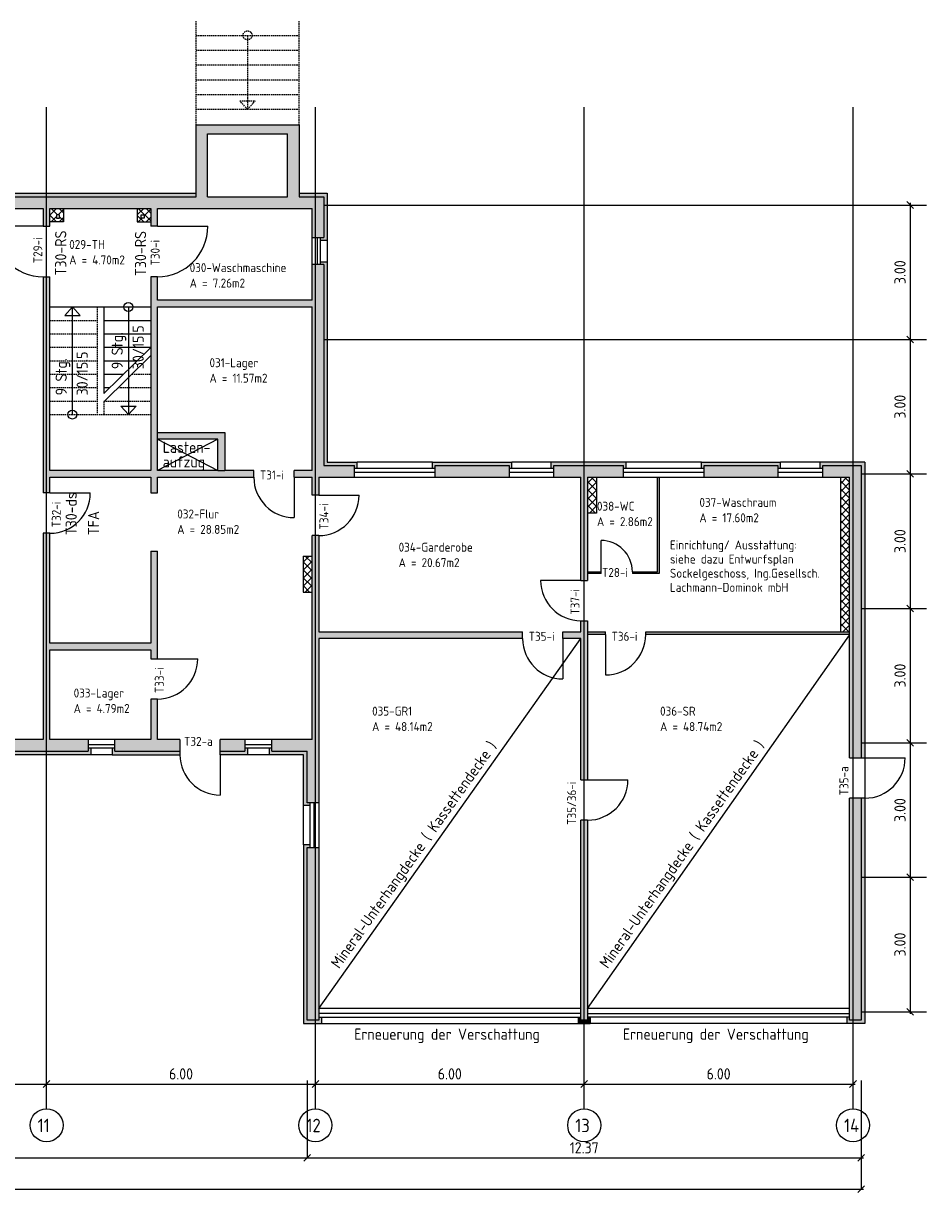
# Model space of a CAD drawing. Extents: x -112620 to -90450, y -13144 to 9644.
# Tile 7 of 34: x -102386 to -100370, y -8152 to -5543. Entities that reach past the tile are written whole.
import ezdxf

# ---------------------------------------------------------------- set-up
doc = ezdxf.new("R2010")
doc.units = 0
doc.header["$LTSCALE"] = 0.5
doc.header["$MEASUREMENT"] = 0
doc.linetypes.add('STRICHLINIE', pattern=[19.05, 12.7, -6.35])
doc.layers.get('0').update_dxf_attribs({"linetype": 'CONTINUOUS'})
doc.layers.get('DEFPOINTS').update_dxf_attribs({"linetype": 'CONTINUOUS'})
for name, color, linetype in [('BEMAS', 30, 'CONTINUOUS'), ('BRAND', 12, 'CONTINUOUS'), ('DÄMM', 41, 'CONTINUOUS'), ('HILFSLINIE', 231, 'CONTINUOUS'), ('LAYER1NEUB', 10, 'CONTINUOUS'), ('PROFIL', 200, 'CONTINUOUS'), ('RINGB', 104, 'CONTINUOUS'), ('SCHRAFF', 140, 'CONTINUOUS'), ('SCHRAFFB', 254, 'CONTINUOUS'), ('TREPPE', 3, 'CONTINUOUS'), ('WÄRMEÜBER', 240, 'CONTINUOUS')]:
    doc.layers.add(name, color=color, linetype=linetype)
doc.styles.get("Standard").update_dxf_attribs({"font": 'isocp3.shx', "height": 25})
doc.dimstyles.new('M100', dxfattribs={"dimtxt": 35, "dimasz": 15, "dimexe": 5, "dimexo": 5, "dimgap": 10, "dimtad": 1, "dimlfac": 0.01, "dimzin": 0, "dimtxsty": 'STANDARD', "dimblk1": 'OBLIQUE', "dimblk2": 'OBLIQUE', "dimsah": 1, "dimcen": 2.5, "dimdle": 5, "dimazin": 3, "dimtfac": 1, "dimtmove": 0, "dimatfit": 3, "dimtolj": 1, "dimtzin": 0})
pattern_1 = [(45, (0, -3610.851), (-8.8388348, 8.8388348), []), (135, (0, -3610.851), (-8.8388348, -8.8388348), [])]

# ---------------------------------------------------------------- blocks, each defined once
blk = doc.blocks.new('_OBLIQUE')
at = {"color": 0, "linetype": 'BYBLOCK'}
blk.add_line((-0.5, -0.5), (0.5, 0.5), dxfattribs=at)
blk = doc.blocks.new('*D692')
at = {"color": 0, "linetype": 'BYBLOCK'}
blk.add_line((-112332.6, -7909.5), (-111722.6, -7909.5), dxfattribs=at)
at = {"layer": 'DEFPOINTS', "color": 0, "linetype": 'BYBLOCK'}
for p in [(-112327.6, -7909.5), (-111727.6, -7909.5), (-111727.6, -7909.5)]:
    blk.add_point(p, dxfattribs=at)
at = {"color": 0, "linetype": 'BYBLOCK', "xscale": 15, "yscale": 15, "zscale": 15, "rotation": 180}
blk.add_blockref('_OBLIQUE', (-112327.6, -7909.5), dxfattribs=at)
at = {"color": 0, "linetype": 'BYBLOCK', "xscale": 15, "yscale": 15, "zscale": 15}
blk.add_blockref('_OBLIQUE', (-111727.6, -7909.5), dxfattribs=at)
at = {"color": 0, "linetype": 'BYBLOCK', "insert": (-112027.6, -7887), "char_height": 25, "attachment_point": 5}
blk.add_mtext('\\A1;6.00', dxfattribs=at)
blk = doc.blocks.new('*D693')
at = {"color": 0, "linetype": 'BYBLOCK'}
blk.add_line((-111732.6, -7909.5), (-111122.6, -7909.5), dxfattribs=at)
at = {"layer": 'DEFPOINTS', "color": 0, "linetype": 'BYBLOCK'}
for p in [(-111727.6, -7909.5), (-111127.6, -7909.5), (-111127.6, -7909.5)]:
    blk.add_point(p, dxfattribs=at)
at = {"color": 0, "linetype": 'BYBLOCK', "xscale": 15, "yscale": 15, "zscale": 15, "rotation": 180}
blk.add_blockref('_OBLIQUE', (-111727.6, -7909.5), dxfattribs=at)
at = {"color": 0, "linetype": 'BYBLOCK', "xscale": 15, "yscale": 15, "zscale": 15}
blk.add_blockref('_OBLIQUE', (-111127.6, -7909.5), dxfattribs=at)
at = {"color": 0, "linetype": 'BYBLOCK', "insert": (-111427.6, -7887), "char_height": 25, "attachment_point": 5}
blk.add_mtext('\\A1;6.00', dxfattribs=at)
blk = doc.blocks.new('*D694')
at = {"color": 0, "linetype": 'BYBLOCK'}
blk.add_line((-111132.6, -7909.5), (-110522.6, -7909.5), dxfattribs=at)
at = {"layer": 'DEFPOINTS', "color": 0, "linetype": 'BYBLOCK'}
for p in [(-111127.6, -7909.5), (-110527.6, -7909.5), (-110527.6, -7909.5)]:
    blk.add_point(p, dxfattribs=at)
at = {"color": 0, "linetype": 'BYBLOCK', "xscale": 15, "yscale": 15, "zscale": 15, "rotation": 180}
blk.add_blockref('_OBLIQUE', (-111127.6, -7909.5), dxfattribs=at)
at = {"color": 0, "linetype": 'BYBLOCK', "xscale": 15, "yscale": 15, "zscale": 15}
blk.add_blockref('_OBLIQUE', (-110527.6, -7909.5), dxfattribs=at)
at = {"color": 0, "linetype": 'BYBLOCK', "insert": (-110827.6, -7887), "char_height": 25, "attachment_point": 5}
blk.add_mtext('\\A1;6.00', dxfattribs=at)
blk = doc.blocks.new('*D695')
at = {"color": 0, "linetype": 'BYBLOCK'}
blk.add_line((-110532.6, -7909.5), (-109922.6, -7909.5), dxfattribs=at)
at = {"layer": 'DEFPOINTS', "color": 0, "linetype": 'BYBLOCK'}
for p in [(-110527.6, -7909.5), (-109927.6, -7909.5), (-109927.6, -7909.5)]:
    blk.add_point(p, dxfattribs=at)
at = {"color": 0, "linetype": 'BYBLOCK', "xscale": 15, "yscale": 15, "zscale": 15, "rotation": 180}
blk.add_blockref('_OBLIQUE', (-110527.6, -7909.5), dxfattribs=at)
at = {"color": 0, "linetype": 'BYBLOCK', "xscale": 15, "yscale": 15, "zscale": 15}
blk.add_blockref('_OBLIQUE', (-109927.6, -7909.5), dxfattribs=at)
at = {"color": 0, "linetype": 'BYBLOCK', "insert": (-110227.6, -7887), "char_height": 25, "attachment_point": 5}
blk.add_mtext('\\A1;6.00', dxfattribs=at)
blk = doc.blocks.new('*D713')
at = {"color": 0, "linetype": 'BYBLOCK'}
blk.add_line((-109800.2, -7443.3), (-109800.2, -7753.3), dxfattribs=at)
at = {"layer": 'DEFPOINTS', "color": 0, "linetype": 'BYBLOCK'}
for p in [(-109800.2, -7448.3), (-109800.2, -7748.3), (-109800.2, -7748.3)]:
    blk.add_point(p, dxfattribs=at)
at = {"color": 0, "linetype": 'BYBLOCK', "xscale": 15, "yscale": 15, "zscale": 15}
for p, rotation in [((-109800.2, -7448.3), 90), ((-109800.2, -7748.3), 270)]:
    blk.add_blockref('_OBLIQUE', p, dxfattribs=dict(at, rotation=rotation))
at = {"color": 0, "linetype": 'BYBLOCK', "insert": (-109822.7, -7598.3), "char_height": 25, "attachment_point": 5, "rotation": 90}
blk.add_mtext('\\A1;3.00', dxfattribs=at)
blk = doc.blocks.new('*D714')
at = {"color": 0, "linetype": 'BYBLOCK'}
blk.add_line((-109800.2, -7143.3), (-109800.2, -7453.3), dxfattribs=at)
at = {"layer": 'DEFPOINTS', "color": 0, "linetype": 'BYBLOCK'}
for p in [(-109800.2, -7148.3), (-109800.2, -7448.3), (-109800.2, -7448.3)]:
    blk.add_point(p, dxfattribs=at)
at = {"color": 0, "linetype": 'BYBLOCK', "xscale": 15, "yscale": 15, "zscale": 15}
for p, rotation in [((-109800.2, -7148.3), 90), ((-109800.2, -7448.3), 270)]:
    blk.add_blockref('_OBLIQUE', p, dxfattribs=dict(at, rotation=rotation))
at = {"color": 0, "linetype": 'BYBLOCK', "insert": (-109822.7, -7298.3), "char_height": 25, "attachment_point": 5, "rotation": 90}
blk.add_mtext('\\A1;3.00', dxfattribs=at)
blk = doc.blocks.new('*D715')
at = {"color": 0, "linetype": 'BYBLOCK'}
blk.add_line((-109800.2, -6843.3), (-109800.2, -7153.3), dxfattribs=at)
at = {"layer": 'DEFPOINTS', "color": 0, "linetype": 'BYBLOCK'}
for p in [(-109800.2, -6848.3), (-109800.2, -7148.3), (-109800.2, -7148.3)]:
    blk.add_point(p, dxfattribs=at)
at = {"color": 0, "linetype": 'BYBLOCK', "xscale": 15, "yscale": 15, "zscale": 15}
for p, rotation in [((-109800.2, -6848.3), 90), ((-109800.2, -7148.3), 270)]:
    blk.add_blockref('_OBLIQUE', p, dxfattribs=dict(at, rotation=rotation))
at = {"color": 0, "linetype": 'BYBLOCK', "insert": (-109822.7, -6998.3), "char_height": 25, "attachment_point": 5, "rotation": 90}
blk.add_mtext('\\A1;3.00', dxfattribs=at)
blk = doc.blocks.new('*D716')
at = {"color": 0, "linetype": 'BYBLOCK'}
blk.add_line((-109800.2, -6243.3), (-109800.2, -6553.3), dxfattribs=at)
at = {"layer": 'DEFPOINTS', "color": 0, "linetype": 'BYBLOCK'}
for p in [(-109800.2, -6248.3), (-109800.2, -6548.3), (-109800.2, -6548.3)]:
    blk.add_point(p, dxfattribs=at)
at = {"color": 0, "linetype": 'BYBLOCK', "xscale": 15, "yscale": 15, "zscale": 15}
for p, rotation in [((-109800.2, -6248.3), 90), ((-109800.2, -6548.3), 270)]:
    blk.add_blockref('_OBLIQUE', p, dxfattribs=dict(at, rotation=rotation))
at = {"color": 0, "linetype": 'BYBLOCK', "insert": (-109822.7, -6398.3), "char_height": 25, "attachment_point": 5, "rotation": 90}
blk.add_mtext('\\A1;3.00', dxfattribs=at)
blk = doc.blocks.new('*D717')
at = {"color": 0, "linetype": 'BYBLOCK'}
blk.add_line((-109800.2, -5943.3), (-109800.2, -6253.3), dxfattribs=at)
at = {"layer": 'DEFPOINTS', "color": 0, "linetype": 'BYBLOCK'}
for p in [(-109800.2, -5948.3), (-109800.2, -6248.3), (-109800.2, -6248.3)]:
    blk.add_point(p, dxfattribs=at)
at = {"color": 0, "linetype": 'BYBLOCK', "xscale": 15, "yscale": 15, "zscale": 15}
for p, rotation in [((-109800.2, -5948.3), 90), ((-109800.2, -6248.3), 270)]:
    blk.add_blockref('_OBLIQUE', p, dxfattribs=dict(at, rotation=rotation))
at = {"color": 0, "linetype": 'BYBLOCK', "insert": (-109822.7, -6098.3), "char_height": 25, "attachment_point": 5, "rotation": 90}
blk.add_mtext('\\A1;3.00', dxfattribs=at)
blk = doc.blocks.new('*D718')
at = {"color": 0, "linetype": 'BYBLOCK'}
blk.add_line((-109800.2, -6543.3), (-109800.2, -6853.3), dxfattribs=at)
at = {"layer": 'DEFPOINTS', "color": 0, "linetype": 'BYBLOCK'}
for p in [(-109800.2, -6548.3), (-109800.2, -6848.3), (-109800.2, -6848.3)]:
    blk.add_point(p, dxfattribs=at)
at = {"color": 0, "linetype": 'BYBLOCK', "xscale": 15, "yscale": 15, "zscale": 15}
for p, rotation in [((-109800.2, -6548.3), 90), ((-109800.2, -6848.3), 270)]:
    blk.add_blockref('_OBLIQUE', p, dxfattribs=dict(at, rotation=rotation))
at = {"color": 0, "linetype": 'BYBLOCK', "insert": (-109822.7, -6698.3), "char_height": 25, "attachment_point": 5, "rotation": 90}
blk.add_mtext('\\A1;3.00', dxfattribs=at)
blk = doc.blocks.new('*D762')
at = {"color": 0, "linetype": 'BYBLOCK'}
blk.add_line((-107238, -4734), (-100511, -4734), dxfattribs=at)
at = {"layer": 'DEFPOINTS', "color": 0, "linetype": 'BYBLOCK'}
for p in [(-107233, -4734), (-100516, -4734), (-100516, -4734)]:
    blk.add_point(p, dxfattribs=at)
at = {"color": 0, "linetype": 'BYBLOCK', "xscale": 15, "yscale": 15, "zscale": 15, "rotation": 180}
blk.add_blockref('_OBLIQUE', (-107233, -4734), dxfattribs=at)
at = {"color": 0, "linetype": 'BYBLOCK', "xscale": 15, "yscale": 15, "zscale": 15}
blk.add_blockref('_OBLIQUE', (-100516, -4734), dxfattribs=at)
at = {"color": 0, "linetype": 'BYBLOCK', "insert": (-103874.5, -4711.5), "char_height": 25, "attachment_point": 5}
blk.add_mtext('\\A1;67.17', dxfattribs=at)
blk = doc.blocks.new('*D760')
at = {"color": 0, "linetype": 'BYBLOCK'}
blk.add_line((-103558, -4664), (-101748, -4664), dxfattribs=at)
at = {"layer": 'DEFPOINTS', "color": 0, "linetype": 'BYBLOCK'}
for p in [(-103553, -4664), (-101753, -4664), (-101753, -4664)]:
    blk.add_point(p, dxfattribs=at)
at = {"color": 0, "linetype": 'BYBLOCK', "xscale": 15, "yscale": 15, "zscale": 15, "rotation": 180}
blk.add_blockref('_OBLIQUE', (-103553, -4664), dxfattribs=at)
at = {"color": 0, "linetype": 'BYBLOCK', "xscale": 15, "yscale": 15, "zscale": 15}
blk.add_blockref('_OBLIQUE', (-101753, -4664), dxfattribs=at)
at = {"color": 0, "linetype": 'BYBLOCK', "insert": (-102653, -4641.5), "char_height": 25, "attachment_point": 5}
blk.add_mtext('\\A1;18.00', dxfattribs=at)
blk = doc.blocks.new('*D761')
at = {"color": 0, "linetype": 'BYBLOCK'}
blk.add_line((-101758, -4664), (-100511, -4664), dxfattribs=at)
at = {"layer": 'DEFPOINTS', "color": 0, "linetype": 'BYBLOCK'}
for p in [(-101753, -4664), (-100516, -4664), (-100516, -4664)]:
    blk.add_point(p, dxfattribs=at)
at = {"color": 0, "linetype": 'BYBLOCK', "xscale": 15, "yscale": 15, "zscale": 15, "rotation": 180}
blk.add_blockref('_OBLIQUE', (-101753, -4664), dxfattribs=at)
at = {"color": 0, "linetype": 'BYBLOCK', "xscale": 15, "yscale": 15, "zscale": 15}
blk.add_blockref('_OBLIQUE', (-100516, -4664), dxfattribs=at)
at = {"color": 0, "linetype": 'BYBLOCK', "insert": (-101134.5, -4641.5), "char_height": 25, "attachment_point": 5}
blk.add_mtext('\\A1;12.37', dxfattribs=at)

msp = doc.modelspace()

# ---------------------------------------------------------------- hatches: boundary and pattern name
at = {"layer": 'DÄMM'}
for points in [[(-102001.01, -5929.823), (-102001.01, -5921.823), (-102428.01, -5921.823), (-102428.01, -5936.591), (-102422.01, -5936.591), (-102422.01, -5929.823)], [(-101708.01, -5921.823), (-101771.01, -5921.823), (-101771.01, -5929.823), (-101716.01, -5929.823), (-101716.01, -6020.823), (-101722.778, -6020.823), (-101722.778, -6026.823), (-101708.01, -6026.823)], [(-101708.01, -6074.823), (-101722.778, -6074.823), (-101722.778, -6080.823), (-101716.01, -6080.823), (-101716.01, -6529.823), (-101647.01, -6529.823), (-101647.01, -6536.591), (-101641.01, -6536.591), (-101641.01, -6521.823), (-101708.01, -6521.823)], [(-101473.01, -6521.823), (-101473.01, -6536.591), (-101467.01, -6536.591), (-101467.01, -6529.823), (-101302.01, -6529.823), (-101302.01, -6536.591), (-101296.01, -6536.591), (-101296.01, -6521.823)], [(-101047.01, -6529.823), (-101047.01, -6536.591), (-101041.01, -6536.591), (-101041.01, -6521.823), (-101208.01, -6521.823), (-101208.01, -6536.591), (-101202.01, -6536.591), (-101202.01, -6529.823)], [(-100873.01, -6521.823), (-100873.01, -6536.591), (-100867.01, -6536.591), (-100867.01, -6529.823), (-100702.01, -6529.823), (-100702.01, -6536.591), (-100696.01, -6536.591), (-100696.01, -6521.823)], [(-100508.01, -6521.823), (-100608.01, -6521.823), (-100608.01, -6536.591), (-100602.01, -6536.591), (-100602.01, -6529.823), (-100516.01, -6529.823), (-100516.01, -7181.823), (-100508.01, -7181.823)], [(-102236.01, -7160.056), (-102242.01, -7160.056), (-102242.01, -7166.823), (-102422.01, -7166.823), (-102422.01, -7160.056), (-102428.01, -7160.056), (-102428.01, -7174.823), (-102236.01, -7174.823)], [(-102037.01, -7166.823), (-102182.01, -7166.823), (-102182.01, -7160.056), (-102188.01, -7160.056), (-102188.01, -7174.823), (-102037.01, -7174.823)], [(-101886.01, -7160.056), (-101892.01, -7160.056), (-101892.01, -7166.823), (-101947.01, -7166.823), (-101947.01, -7174.823), (-101886.01, -7174.823)], [(-101753.01, -7166.823), (-101832.01, -7166.823), (-101832.01, -7160.056), (-101838.01, -7160.056), (-101838.01, -7174.823), (-101761.01, -7174.823), (-101761.01, -7287.823), (-101746.243, -7287.823), (-101746.243, -7281.823), (-101753.01, -7281.823)], [(-100508.01, -7271.823), (-100516.01, -7271.823), (-100516.01, -7766.823), (-100542.01, -7766.823), (-100542.01, -7760.056), (-100548.01, -7760.056), (-100548.01, -7774.823), (-100508.01, -7774.823)], [(-101753.01, -7381.823), (-101746.243, -7381.823), (-101746.243, -7375.823), (-101761.01, -7375.823), (-101761.01, -7774.823), (-101721.01, -7774.823), (-101721.01, -7760.056), (-101727.01, -7760.056), (-101727.01, -7766.823), (-101753.01, -7766.823)], [(-101142.01, -7766.823), (-101142.01, -7760.056), (-101148.01, -7760.056), (-101148.01, -7774.823), (-101121.01, -7774.823), (-101121.01, -7760.056), (-101127.01, -7760.056), (-101127.01, -7766.823)]]:
    msp.add_hatch(color=256, dxfattribs=at).paths.add_polyline_path(points)
at = {"layer": 'LAYER1NEUB'}
h = msp.add_hatch(dxfattribs=at)
h.set_pattern_fill('ANSI37', color=256, scale=100, style=0)
h.set_pattern_definition(pattern_1)
h.paths.add_polyline_path([(-102297.01, -5985.823), (-102297.01, -5955.823), (-102327.01, -5955.823), (-102327.01, -5985.823)])
h.paths.add_polyline_path([(-102312.51, -5977.323), (-102312.51, -5970.323), (-102305.51, -5970.323), (-102305.51, -5977.323)], flags=16)
h = msp.add_hatch(dxfattribs=at)
h.set_pattern_fill('ANSI37', color=256, scale=100, style=0)
h.set_pattern_definition(pattern_1)
h.paths.add_polyline_path([(-102102.01, -5985.823), (-102102.01, -5955.823), (-102132.01, -5955.823), (-102132.01, -5985.823)])
h.paths.add_polyline_path([(-102116.51, -5977.323), (-102123.51, -5977.323), (-102123.51, -5970.323), (-102116.51, -5970.323)], flags=16)
h = msp.add_hatch(dxfattribs=at)
h.set_pattern_fill('ANSI37', color=256, scale=100, style=0)
h.paths.add_polyline_path([(-101107.01, -6555.823), (-101127.01, -6555.823), (-101127.01, -6635.823), (-101107.01, -6635.823)])
h = msp.add_hatch(dxfattribs=at)
h.set_pattern_fill('ANSI37', color=256, scale=100, style=0)
h.paths.add_polyline_path([(-100542.01, -6555.823), (-100562.01, -6555.823), (-100562.01, -6900.823), (-100542.01, -6900.823)])
h = msp.add_hatch(dxfattribs=at)
h.set_pattern_fill('ANSI37', color=256, scale=100, style=0)
h.set_pattern_definition([(45, (-1e-11, -1), (-8.8388348, 8.8388348), []), (135, (-1e-11, -1), (-8.8388348, -8.8388348), [])])
h.paths.add_polyline_path([(-101742.01, -6731.823), (-101762.01, -6731.823), (-101762.01, -6811.823), (-101742.01, -6811.823)])
at = {"layer": 'RINGB'}
h = msp.add_hatch(color=256, dxfattribs=at)
h.paths.add_polyline_path([(-101771.01, -5769.823), (-102001.01, -5769.823), (-102001.01, -5929.823), (-102422.01, -5929.823), (-102422.01, -5955.823), (-102342.01, -5955.823), (-102342.01, -5995.823), (-102327.01, -5995.823), (-102327.01, -5955.823), (-102102.01, -5955.823), (-102102.01, -5995.823), (-102087.01, -5995.823), (-102087.01, -5955.823), (-101742.01, -5955.823), (-101742.01, -6020.823), (-101716.01, -6020.823), (-101716.01, -5929.823), (-101771.01, -5929.823)])
h.paths.add_polyline_path([(-101797.01, -5789.823), (-101797.01, -5929.823), (-101975.01, -5929.823), (-101975.01, -5789.823)], flags=16)
for points in [[(-102327.01, -6540.823), (-102327.01, -6108.323), (-102342.01, -6108.323), (-102342.01, -6590.823), (-102327.01, -6590.823), (-102327.01, -6555.823), (-102102.01, -6555.823), (-102102.01, -6590.823), (-102087.01, -6590.823), (-102087.01, -6555.823), (-101872.01, -6555.823), (-101872.01, -6540.823), (-101937.01, -6540.823), (-101952.01, -6540.823), (-102087.01, -6540.823), (-102087.01, -6470.823), (-102087.01, -6455.823), (-102087.01, -6175.823), (-101742.01, -6175.823), (-101742.01, -6540.823), (-101782.01, -6540.823), (-101782.01, -6555.823), (-101742.01, -6555.823), (-101742.01, -6595.823), (-101727.01, -6595.823), (-101727.01, -6555.823), (-101647.01, -6555.823), (-101647.01, -6529.823), (-101716.01, -6529.823), (-101716.01, -6080.823), (-101742.01, -6080.823), (-101742.01, -6160.823), (-102087.01, -6160.823), (-102087.01, -6108.323), (-102102.01, -6108.323), (-102102.01, -6540.823)], [(-102087.01, -6455.823), (-102087.01, -6470.823), (-101952.01, -6470.823), (-101952.01, -6540.823), (-101937.01, -6540.823), (-101937.01, -6455.823)], [(-101302.01, -6555.823), (-101302.01, -6529.823), (-101467.01, -6529.823), (-101467.01, -6555.823)], [(-101047.01, -6555.823), (-101047.01, -6529.823), (-101202.01, -6529.823), (-101202.01, -6555.823), (-101142.01, -6555.823), (-101142.01, -6785.823), (-101127.01, -6785.823), (-101127.01, -6555.823)], [(-100702.01, -6555.823), (-100702.01, -6529.823), (-100867.01, -6529.823), (-100867.01, -6555.823)], [(-100542.01, -6555.823), (-100542.01, -7181.823), (-100516.01, -7181.823), (-100516.01, -6529.823), (-100602.01, -6529.823), (-100602.01, -6555.823)], [(-102327.01, -7140.823), (-102327.01, -6940.823), (-102102.01, -6940.823), (-102102.01, -6960.823), (-102087.01, -6960.823), (-102087.01, -6720.823), (-102102.01, -6720.823), (-102102.01, -6925.823), (-102327.01, -6925.823), (-102327.01, -6680.823), (-102342.01, -6680.823), (-102342.01, -7140.823), (-102422.01, -7140.823), (-102422.01, -7166.823), (-102242.01, -7166.823), (-102242.01, -7140.823)], [(-101182.01, -6900.823), (-101182.01, -6915.823), (-101142.01, -6915.823), (-101142.01, -7230.823), (-101127.01, -7230.823), (-101127.01, -6875.823), (-101142.01, -6875.823), (-101142.01, -6900.823)], [(-102087.01, -7140.823), (-102087.01, -7050.823), (-102102.01, -7050.823), (-102102.01, -7140.823), (-102182.01, -7140.823), (-102182.01, -7166.823), (-102037.01, -7166.823), (-102037.01, -7140.823)], [(-101947.01, -7140.823), (-101947.01, -7166.823), (-101892.01, -7166.823), (-101892.01, -7140.823)], [(-100542.01, -7766.823), (-100516.01, -7766.823), (-100516.01, -7271.823), (-100542.01, -7271.823)], [(-101127.01, -7320.823), (-101142.01, -7320.823), (-101142.01, -7766.823), (-101127.01, -7766.823)], [(-101753.01, -7766.823), (-101727.01, -7766.823), (-101727.01, -7381.823), (-101753.01, -7381.823)]]:
    msp.add_hatch(color=256, dxfattribs=at).paths.add_polyline_path(points)
h = msp.add_hatch(color=256, dxfattribs=at)
h.paths.add_polyline_path([(-100967.01, -6555.823), (-100971.01, -6555.823), (-100971.01, -6766.823), (-101027.01, -6766.823), (-101027.01, -6770.823), (-100967.01, -6770.823)])
h.paths.add_polyline_path([(-101097.01, -6766.823), (-101127.01, -6766.823), (-101127.01, -6770.823), (-101097.01, -6770.823)])
h = msp.add_hatch(color=256, dxfattribs=at)
h.paths.add_polyline_path([(-101727.01, -6983.616, -0.03440772), (-101742.01, -7002.769), (-101742.01, -7140.823), (-101832.01, -7140.823), (-101832.01, -7166.823), (-101753.01, -7166.823), (-101753.01, -7281.823), (-101727.01, -7281.823)])
h.paths.add_polyline_path([(-101697.308, -6900.823), (-101727.01, -6900.823), (-101727.01, -6785.052, 0.03440772), (-101742.01, -6765.899), (-101742.01, -7002.769, 0.03440772), (-101727.01, -6983.616), (-101727.01, -6915.823), (-101699.362, -6915.823, 0.02139762)])
h.paths.add_polyline_path([(-101727.01, -6685.823), (-101742.01, -6685.823), (-101742.01, -6765.899, -0.03440772), (-101727.01, -6785.052)])
h.paths.add_polyline_path([(-101272.01, -6900.823), (-101697.308, -6900.823, -0.02139762), (-101699.362, -6915.823), (-101272.01, -6915.823)])
h = msp.add_hatch(color=256, dxfattribs=at)
h.paths.add_polyline_path([(-101087.01, -6900.823), (-101127.01, -6900.823), (-101127.01, -6906.823), (-101087.01, -6906.823)])
h.paths.add_polyline_path([(-100542.01, -6900.823), (-100997.01, -6900.823), (-100997.01, -6906.823), (-100542.01, -6906.823)])

# ---------------------------------------------------------------- linework, layer by layer
at = {"layer": 'BEMAS'}
for p, q in [((-101753.01, -7901.753), (-101753.01, -8074.337)), ((-100516.01, -7901.753), (-100516.01, -8144.337))]:
    msp.add_line(p, q, dxfattribs=at)
at = {"layer": 'HILFSLINIE'}
for p, q in [((-102334.51, -7964.683), (-102334.51, -5729.823)), ((-101734.51, -7964.683), (-101734.51, -5729.823)), ((-101134.51, -7964.683), (-101134.51, -5729.823)), ((-100534.51, -7964.683), (-100534.51, -5729.823)), ((-101716.01, -5948.323), (-100370.172, -5948.323)), ((-101716.01, -6248.323), (-100370.172, -6248.323)), ((-100516.01, -6548.323), (-100370.172, -6548.323)), ((-100516.01, -6848.323), (-100370.172, -6848.323)), ((-100516.01, -7148.323), (-100370.172, -7148.323)), ((-100516.01, -7448.323), (-100370.172, -7448.323)), ((-100516.01, -7748.323), (-100370.172, -7748.323))]:
    msp.add_line(p, q, dxfattribs=at)
for centre in [(-102334.51, -8001.552), (-101734.51, -8001.552), (-101134.51, -8001.552), (-100534.51, -8001.552)]:
    msp.add_circle(centre, 36.869, dxfattribs=at)
at = {"layer": 'LAYER1NEUB', "linetype": 'STRICHLINIE', "ltscale": 0.5}
for p, q in [((-102001.01, -5769.823), (-102001.01, -5536.823)), ((-101771.01, -5769.823), (-101771.01, -5536.823)), ((-102001.01, -5569.823), (-101771.01, -5569.823)), ((-101886.01, -5569.823), (-101886.01, -5734.823)), ((-102001.01, -5602.823), (-101771.01, -5602.823)), ((-102001.01, -5635.823), (-101771.01, -5635.823)), ((-102001.01, -5668.823), (-101771.01, -5668.823)), ((-102001.01, -5701.823), (-101771.01, -5701.823)), ((-102001.01, -5734.823), (-101771.01, -5734.823)), ((-101886.01, -5734.823), (-101903.086, -5716.085)), ((-101903.086, -5716.085), (-101868.934, -5716.085)), ((-101886.01, -5734.823), (-101868.934, -5716.085))]:
    msp.add_line(p, q, dxfattribs=at)
at = {"layer": 'LAYER1NEUB'}
for p, q in [((-102297.01, -5955.823), (-102297.01, -5985.823)), ((-102132.01, -5955.823), (-102132.01, -5985.823)), ((-102297.01, -5985.823), (-102327.01, -5985.823)), ((-102132.01, -5985.823), (-102102.01, -5985.823)), ((-101107.01, -6555.823), (-101107.01, -6635.823)), ((-100562.01, -6900.823), (-100562.01, -6555.823)), ((-102327.01, -6590.823), (-102237.01, -6590.823)), ((-101727.01, -6595.823), (-101637.01, -6595.823)), ((-101107.01, -6635.823), (-101127.01, -6635.823)), ((-101097.01, -6766.823), (-101097.01, -6696.823)), ((-101762.01, -6731.823), (-101762.01, -6811.823)), ((-101762.01, -6731.823), (-101742.01, -6731.823)), ((-101142.01, -6785.823), (-101232.01, -6785.823)), ((-101762.01, -6811.823), (-101742.01, -6811.823)), ((-101127.01, -7740.823), (-100542.01, -6907.718)), ((-101087.01, -6906.823), (-101087.01, -6996.823)), ((-101727.01, -7740.823), (-101142.01, -6915.823)), ((-101182.01, -6915.823), (-101182.01, -7005.823)), ((-101127.01, -7230.823), (-101037.01, -7230.823))]:
    msp.add_line(p, q, dxfattribs=at)
at = {"layer": 'LAYER1NEUB', "linetype": 'STRICHLINIE', "ltscale": 0.5}
msp.add_circle((-101886.01, -5569.823), 10, dxfattribs=at)
at = {"layer": 'LAYER1NEUB'}
for centre, radius, start, end in [((-102327.01, -6590.823), 90, 270, 0), ((-101727.01, -6595.823), 90, 270, 0), ((-101097.01, -6766.823), 70, 0, 90), ((-101142.01, -6785.823), 90, 180, 270), ((-101087.01, -6906.823), 90, 270, 0), ((-101182.01, -6915.823), 90, 180, 270), ((-101127.01, -7230.823), 90, 270, 0)]:
    msp.add_arc(centre, radius, start, end, dxfattribs=at)
at = {"layer": 'PROFIL'}
for p, q in [((-102305.51, -5970.323), (-102312.51, -5970.323)), ((-102312.51, -5970.323), (-102312.51, -5977.323)), ((-102305.51, -5977.323), (-102305.51, -5970.323)), ((-102123.51, -5970.323), (-102116.51, -5970.323)), ((-102123.51, -5977.323), (-102123.51, -5970.323)), ((-102116.51, -5970.323), (-102116.51, -5977.323)), ((-102312.51, -5977.323), (-102305.51, -5977.323)), ((-102116.51, -5977.323), (-102123.51, -5977.323))]:
    msp.add_line(p, q, dxfattribs=at)
at = {"layer": 'SCHRAFF'}
for p, q in [((-102001.01, -5929.823), (-102001.01, -5769.823)), ((-102001.01, -5769.823), (-101771.01, -5769.823)), ((-101975.01, -5929.823), (-101975.01, -5789.823)), ((-101975.01, -5789.823), (-101797.01, -5789.823)), ((-101797.01, -5929.823), (-101797.01, -5789.823)), ((-101771.01, -5769.823), (-101771.01, -5929.823)), ((-102422.01, -5929.823), (-102001.01, -5929.823)), ((-101975.01, -5929.823), (-101797.01, -5929.823)), ((-101771.01, -5929.823), (-101716.01, -5929.823)), ((-101716.01, -5929.823), (-101716.01, -6020.823)), ((-102567.01, -5955.823), (-102342.01, -5955.823)), ((-102342.01, -5955.823), (-102342.01, -5995.823)), ((-102327.01, -5955.823), (-102102.01, -5955.823)), ((-102327.01, -5995.823), (-102327.01, -5955.823)), ((-102102.01, -5955.823), (-102102.01, -5995.823)), ((-102087.01, -5955.823), (-101742.01, -5955.823)), ((-102087.01, -5995.823), (-102087.01, -5955.823)), ((-101742.01, -6160.823), (-101742.01, -5955.823)), ((-102342.01, -5995.823), (-102454.51, -5995.823)), ((-102342.01, -5995.823), (-102327.01, -5995.823)), ((-102087.01, -5995.823), (-102102.01, -5995.823)), ((-102087.01, -5995.823), (-101974.51, -5995.823)), ((-101742.01, -6020.823), (-101716.01, -6020.823)), ((-101730.778, -6020.823), (-101730.778, -6080.823)), ((-101722.778, -6080.823), (-101722.778, -6020.823)), ((-101716.01, -6080.823), (-101742.01, -6080.823)), ((-101716.01, -6080.823), (-101716.01, -6529.823)), ((-102342.01, -6108.323), (-102327.01, -6108.323)), ((-102342.01, -6108.323), (-102342.01, -6590.823)), ((-102327.01, -6540.823), (-102327.01, -6108.323)), ((-102087.01, -6108.323), (-102102.01, -6108.323)), ((-102102.01, -6108.323), (-102102.01, -6540.823)), ((-102087.01, -6160.823), (-102087.01, -6108.323)), ((-101742.01, -6160.823), (-102087.01, -6160.823)), ((-102087.01, -6175.823), (-101742.01, -6175.823)), ((-102087.01, -6455.823), (-102087.01, -6175.823)), ((-101742.01, -6540.823), (-101742.01, -6175.823)), ((-102087.01, -6455.823), (-101937.01, -6455.823)), ((-101937.01, -6455.823), (-101937.01, -6540.823)), ((-101952.01, -6470.823), (-102087.01, -6470.823)), ((-102087.01, -6540.823), (-102087.01, -6470.823)), ((-102087.01, -6470.823), (-101952.01, -6540.823)), ((-101952.01, -6470.823), (-102087.01, -6540.823)), ((-101952.01, -6540.823), (-101952.01, -6470.823)), ((-102102.01, -6540.823), (-102327.01, -6540.823)), ((-101952.01, -6540.823), (-102087.01, -6540.823)), ((-101872.01, -6540.823), (-101937.01, -6540.823)), ((-101872.01, -6555.823), (-101872.01, -6540.823)), ((-101742.01, -6540.823), (-101782.01, -6540.823)), ((-101782.01, -6555.823), (-101782.01, -6540.823)), ((-101716.01, -6529.823), (-101647.01, -6529.823)), ((-101647.01, -6555.823), (-101647.01, -6529.823)), ((-101467.01, -6536.591), (-101647.01, -6536.591)), ((-101647.01, -6544.591), (-101467.01, -6544.591)), ((-101467.01, -6555.823), (-101467.01, -6529.823)), ((-101467.01, -6529.823), (-101302.01, -6529.823)), ((-101302.01, -6529.823), (-101302.01, -6555.823)), ((-101202.01, -6536.591), (-101302.01, -6536.591)), ((-101302.01, -6544.591), (-101202.01, -6544.591)), ((-101202.01, -6555.823), (-101202.01, -6529.823)), ((-101202.01, -6529.823), (-101047.01, -6529.823)), ((-101047.01, -6555.823), (-101047.01, -6529.823)), ((-100867.01, -6536.591), (-101047.01, -6536.591)), ((-101047.01, -6544.591), (-100867.01, -6544.591)), ((-100867.01, -6555.823), (-100867.01, -6529.823)), ((-100867.01, -6529.823), (-100702.01, -6529.823)), ((-100702.01, -6529.823), (-100702.01, -6555.823)), ((-100602.01, -6536.591), (-100702.01, -6536.591)), ((-100702.01, -6544.591), (-100602.01, -6544.591)), ((-100602.01, -6555.823), (-100602.01, -6529.823)), ((-100602.01, -6529.823), (-100516.01, -6529.823)), ((-100516.01, -6529.823), (-100516.01, -7181.823)), ((-102327.01, -6555.823), (-102102.01, -6555.823)), ((-102327.01, -6590.823), (-102327.01, -6555.823)), ((-102102.01, -6555.823), (-102102.01, -6590.823)), ((-102087.01, -6555.823), (-101872.01, -6555.823)), ((-102087.01, -6590.823), (-102087.01, -6555.823)), ((-101782.01, -6555.823), (-101782.01, -6645.823)), ((-101782.01, -6555.823), (-101742.01, -6555.823)), ((-101742.01, -6595.823), (-101742.01, -6555.823)), ((-101727.01, -6555.823), (-101142.01, -6555.823)), ((-101727.01, -6555.823), (-101727.01, -6595.823)), ((-101142.01, -6785.823), (-101142.01, -6555.823)), ((-101127.01, -6555.823), (-101127.01, -6785.823)), ((-101127.01, -6555.823), (-100967.01, -6555.823)), ((-101127.01, -6555.823), (-100542.01, -6555.823)), ((-100971.01, -6766.823), (-100971.01, -6555.823)), ((-100967.01, -6555.823), (-100967.01, -6770.823)), ((-100542.01, -7181.823), (-100542.01, -6555.823)), ((-102327.01, -6590.823), (-102342.01, -6590.823)), ((-102102.01, -6590.823), (-102087.01, -6590.823)), ((-101727.01, -6595.823), (-101742.01, -6595.823)), ((-102327.01, -6680.823), (-102342.01, -6680.823)), ((-102342.01, -6680.823), (-102342.01, -7140.823)), ((-102327.01, -6925.823), (-102327.01, -6680.823)), ((-101742.01, -7140.823), (-101742.01, -6685.823)), ((-101727.01, -6685.823), (-101742.01, -6685.823)), ((-101727.01, -6685.823), (-101727.01, -6900.823)), ((-102102.01, -6720.823), (-102087.01, -6720.823)), ((-102102.01, -6720.823), (-102102.01, -6925.823)), ((-102087.01, -6960.823), (-102087.01, -6720.823)), ((-101127.01, -6766.823), (-101097.01, -6766.823)), ((-101097.01, -6770.823), (-101127.01, -6770.823)), ((-101097.01, -6770.823), (-101097.01, -6766.823)), ((-101027.01, -6766.823), (-101027.01, -6770.823)), ((-101027.01, -6766.823), (-100971.01, -6766.823)), ((-100967.01, -6770.823), (-101027.01, -6770.823)), ((-101142.01, -6785.823), (-101127.01, -6785.823)), ((-101142.01, -6900.823), (-101142.01, -6875.823)), ((-101142.01, -6875.823), (-101127.01, -6875.823)), ((-101127.01, -6875.823), (-101127.01, -7230.823)), ((-101727.01, -6900.823), (-101272.01, -6900.823)), ((-101272.01, -6915.823), (-101272.01, -6900.823)), ((-101182.01, -6915.823), (-101182.01, -6900.823)), ((-101182.01, -6900.823), (-101142.01, -6900.823)), ((-101127.01, -6900.823), (-101087.01, -6900.823)), ((-101087.01, -6906.823), (-101127.01, -6906.823)), ((-101087.01, -6906.823), (-101087.01, -6900.823)), ((-100997.01, -6906.823), (-100997.01, -6900.823)), ((-100997.01, -6900.823), (-100542.01, -6900.823)), ((-100542.01, -6906.823), (-100997.01, -6906.823)), ((-102102.01, -6925.823), (-102327.01, -6925.823)), ((-101727.01, -6915.823), (-101727.01, -7766.823)), ((-101272.01, -6915.823), (-101727.01, -6915.823)), ((-101142.01, -6915.823), (-101182.01, -6915.823)), ((-101142.01, -7230.823), (-101142.01, -6915.823)), ((-102327.01, -7140.823), (-102327.01, -6940.823)), ((-102327.01, -6940.823), (-102102.01, -6940.823)), ((-102102.01, -6940.823), (-102102.01, -6960.823)), ((-102102.01, -6960.823), (-102087.01, -6960.823)), ((-102087.01, -6960.823), (-101997.01, -6960.823)), ((-102087.01, -7050.823), (-102102.01, -7050.823)), ((-102102.01, -7050.823), (-102102.01, -7140.823)), ((-102087.01, -7140.823), (-102087.01, -7050.823)), ((-102342.01, -7140.823), (-102567.01, -7140.823)), ((-102102.01, -7140.823), (-102327.01, -7140.823)), ((-102242.01, -7140.823), (-102242.01, -7166.823)), ((-102182.01, -7166.823), (-102182.01, -7140.823)), ((-102037.01, -7140.823), (-102087.01, -7140.823)), ((-102037.01, -7140.823), (-102037.01, -7174.823)), ((-101742.01, -7140.823), (-101947.01, -7140.823)), ((-101947.01, -7174.823), (-101947.01, -7140.823)), ((-101892.01, -7140.823), (-101892.01, -7166.823)), ((-101832.01, -7166.823), (-101832.01, -7140.823)), ((-102422.01, -7166.823), (-102242.01, -7166.823)), ((-102242.01, -7152.056), (-102182.01, -7152.056)), ((-102182.01, -7160.056), (-102242.01, -7160.056)), ((-102182.01, -7166.823), (-102037.01, -7166.823)), ((-101947.01, -7166.823), (-101892.01, -7166.823)), ((-101892.01, -7152.056), (-101832.01, -7152.056)), ((-101832.01, -7160.056), (-101892.01, -7160.056)), ((-101832.01, -7166.823), (-101753.01, -7166.823)), ((-101753.01, -7281.823), (-101753.01, -7166.823)), ((-101947.01, -7174.823), (-101947.01, -7264.823)), ((-100542.01, -7181.823), (-100508.01, -7181.823)), ((-100508.01, -7181.823), (-100418.01, -7181.823)), ((-101142.01, -7230.823), (-101127.01, -7230.823)), ((-100542.01, -7766.823), (-100542.01, -7271.823)), ((-100508.01, -7271.823), (-100542.01, -7271.823)), ((-100516.01, -7271.823), (-100516.01, -7766.823)), ((-101727.01, -7281.823), (-101753.01, -7281.823)), ((-101746.243, -7381.823), (-101746.243, -7281.823)), ((-101738.243, -7281.823), (-101738.243, -7381.823)), ((-101142.01, -7766.823), (-101142.01, -7320.823)), ((-101127.01, -7320.823), (-101142.01, -7320.823)), ((-101127.01, -7320.823), (-101127.01, -7766.823)), ((-101753.01, -7766.823), (-101753.01, -7381.823)), ((-101753.01, -7381.823), (-101727.01, -7381.823)), ((-101142.01, -7740.823), (-101727.01, -7740.823)), ((-100542.01, -7740.823), (-101127.01, -7740.823)), ((-101727.01, -7766.823), (-101753.01, -7766.823)), ((-101142.01, -7752.056), (-101727.01, -7752.056)), ((-101727.01, -7760.056), (-101142.01, -7760.056)), ((-101127.01, -7766.823), (-101142.01, -7766.823)), ((-101127.01, -7752.056), (-100542.01, -7752.056)), ((-100542.01, -7760.056), (-101127.01, -7760.056)), ((-100516.01, -7766.823), (-100542.01, -7766.823))]:
    msp.add_line(p, q, dxfattribs=at)
for centre, radius, start, end in [((-102342.01, -5995.823), 112.5, 180, 270), ((-102087.01, -5995.823), 112.5, 270, 0), ((-101782.01, -6555.823), 90, 180, 270), ((-102087.01, -6960.823), 90, 270, 0), ((-101947.01, -7174.823), 90, 180, 270), ((-100508.01, -7181.823), 90, 270, 0)]:
    msp.add_arc(centre, radius, start, end, dxfattribs=at)
at = {"layer": 'SCHRAFFB'}
for p, q in [((-101708.01, -6026.823), (-101708.01, -6074.823)), ((-101473.01, -6521.823), (-101641.01, -6521.823)), ((-101208.01, -6521.823), (-101296.01, -6521.823)), ((-100873.01, -6521.823), (-101041.01, -6521.823)), ((-100608.01, -6521.823), (-100696.01, -6521.823)), ((-102188.01, -7174.823), (-102236.01, -7174.823)), ((-101838.01, -7174.823), (-101886.01, -7174.823)), ((-100508.01, -7181.823), (-100508.01, -7271.823)), ((-101761.01, -7375.823), (-101761.01, -7287.823)), ((-101721.01, -7774.823), (-101148.01, -7774.823)), ((-100548.01, -7774.823), (-101121.01, -7774.823))]:
    msp.add_line(p, q, dxfattribs=at)
at = {"layer": 'TREPPE'}
for p, q in [((-102327.01, -6175.823), (-102207.01, -6175.823)), ((-102277.01, -6175.823), (-102294.086, -6194.562)), ((-102277.01, -6415.823), (-102277.01, -6175.823)), ((-102277.01, -6175.823), (-102259.934, -6194.562)), ((-102207.01, -6175.823), (-102207.01, -6369.101)), ((-102207.01, -6175.823), (-102102.01, -6175.823)), ((-102152.01, -6175.823), (-102152.01, -6415.823)), ((-102294.086, -6194.562), (-102259.934, -6194.562)), ((-102207.01, -6205.823), (-102102.01, -6205.823)), ((-102207.01, -6235.823), (-102102.01, -6235.823)), ((-102207.01, -6265.823), (-102102.01, -6265.823)), ((-102207.01, -6369.101), (-102102.01, -6266.094)), ((-102207.01, -6387.471), (-102102.01, -6284.465)), ((-102207.01, -6295.823), (-102132.315, -6295.823)), ((-102207.01, -6325.823), (-102162.895, -6325.823)), ((-102207.01, -6355.823), (-102193.476, -6355.823)), ((-102152.01, -6415.823), (-102169.086, -6397.085)), ((-102169.086, -6397.085), (-102134.934, -6397.085)), ((-102152.01, -6415.823), (-102134.934, -6397.085))]:
    msp.add_line(p, q, dxfattribs=at)
at = {"layer": 'TREPPE', "linetype": 'STRICHLINIE', "ltscale": 0.5}
for p, q in [((-102222.01, -6175.823), (-102222.01, -6415.823)), ((-102327.01, -6205.823), (-102222.01, -6205.823)), ((-102327.01, -6235.823), (-102222.01, -6235.823)), ((-102327.01, -6265.823), (-102222.01, -6265.823)), ((-102327.01, -6295.823), (-102222.01, -6295.823)), ((-102327.01, -6325.823), (-102222.01, -6325.823)), ((-102144.17, -6325.823), (-102102.01, -6325.823)), ((-102327.01, -6355.823), (-102222.01, -6355.823)), ((-102174.75, -6355.823), (-102102.01, -6355.823)), ((-102327.01, -6385.823), (-102222.01, -6385.823)), ((-102207.01, -6385.823), (-102102.01, -6385.823)), ((-102207.01, -6387.471), (-102207.01, -6415.823)), ((-102327.01, -6415.823), (-102102.01, -6415.823))]:
    msp.add_line(p, q, dxfattribs=at)
at = {"layer": 'TREPPE'}
for centre in [(-102152.01, -6175.823), (-102277.01, -6415.823)]:
    msp.add_circle(centre, 10, dxfattribs=at)
at = {"layer": 'WÄRMEÜBER'}
for p, q in [((-102428.01, -5921.823), (-102001.01, -5921.823)), ((-101771.01, -5921.823), (-101708.01, -5921.823)), ((-101708.01, -5921.823), (-101708.01, -6026.823)), ((-101722.778, -6026.823), (-101708.01, -6026.823)), ((-101722.778, -6074.823), (-101708.01, -6074.823)), ((-101708.01, -6074.823), (-101708.01, -6521.823)), ((-102087.01, -6470.823), (-102087.01, -6455.823)), ((-101708.01, -6521.823), (-101641.01, -6521.823)), ((-101641.01, -6536.591), (-101641.01, -6521.823)), ((-101473.01, -6536.591), (-101473.01, -6521.823)), ((-101473.01, -6521.823), (-101306.01, -6521.823)), ((-101473.01, -6521.823), (-101296.01, -6521.823)), ((-101296.01, -6536.591), (-101296.01, -6521.823)), ((-101208.01, -6536.591), (-101208.01, -6521.823)), ((-101041.01, -6521.823), (-101208.01, -6521.823)), ((-101041.01, -6536.591), (-101041.01, -6521.823)), ((-100873.01, -6536.591), (-100873.01, -6521.823)), ((-100873.01, -6521.823), (-100696.01, -6521.823)), ((-100696.01, -6536.591), (-100696.01, -6521.823)), ((-100608.01, -6536.591), (-100608.01, -6521.823)), ((-100508.01, -6521.823), (-100608.01, -6521.823)), ((-100508.01, -6521.823), (-100508.01, -7181.823)), ((-101952.01, -6540.823), (-101937.01, -6540.823)), ((-102236.01, -7160.056), (-102236.01, -7174.823)), ((-102188.01, -7160.056), (-102188.01, -7174.823)), ((-101886.01, -7160.056), (-101886.01, -7174.823)), ((-101838.01, -7160.056), (-101838.01, -7174.823)), ((-102236.01, -7174.823), (-102428.01, -7174.823)), ((-102188.01, -7174.823), (-102037.01, -7174.823)), ((-101886.01, -7174.823), (-101947.01, -7174.823)), ((-101761.01, -7174.823), (-101838.01, -7174.823)), ((-101761.01, -7287.823), (-101761.01, -7174.823)), ((-100508.01, -7271.823), (-100508.01, -7774.823)), ((-101746.243, -7287.823), (-101761.01, -7287.823)), ((-101761.01, -7375.823), (-101761.01, -7774.823)), ((-101746.243, -7375.823), (-101761.01, -7375.823)), ((-101721.01, -7760.056), (-101721.01, -7774.823)), ((-101148.01, -7760.056), (-101148.01, -7774.823)), ((-101121.01, -7760.056), (-101121.01, -7774.823)), ((-100548.01, -7760.056), (-100548.01, -7774.823)), ((-101761.01, -7774.823), (-101721.01, -7774.823)), ((-101148.01, -7774.823), (-101121.01, -7774.823)), ((-100508.01, -7774.823), (-100548.01, -7774.823))]:
    msp.add_line(p, q, dxfattribs=at)

# ---------------------------------------------------------------- texts
at = {"layer": 'BEMAS'}
for s, height, p in [('029-TH', 20, (-102283.994, -6046.424)), ('A = 4.70m2', 20, (-102283.994, -6080.852)), ('030-Waschmaschine', 20, (-102015.154, -6098.11)), ('A = 7.26m2', 20, (-102015.154, -6132.538)), ('031-Lager', 20, (-101970.862, -6310.212)), ('A = 11.57m2', 20, (-101970.862, -6344.64)), ('Lasten-', 25, (-102075.335, -6501.408)), ('aufzug', 25, (-102075.335, -6533.908)), ('032-Flur', 20, (-102042.836, -6647.731)), ('038-WC', 20, (-101106.019, -6630.312)), ('037-Waschraum', 20, (-100877.291, -6621.819)), ('A = 2.86m2', 20, (-101106.019, -6664.74)), ('A = 17.60m2', 20, (-100877.291, -6656.247)), ('A = 28.85m2', 20, (-102042.836, -6682.159)), ('034-Garderobe', 20, (-101548.739, -6721.799)), ('Einrichtung/ Ausstattung:', 20, (-100943.108, -6716.761)), ('siehe dazu Entwurfsplan', 20, (-100943.108, -6748.334)), ('A = 20.67m2', 20, (-101548.739, -6756.227)), ('Sockelgeschoss, Ing.Gesellsch.', 20, (-100943.108, -6779.906)), ('Lachmann-Dominok mbH', 20, (-100943.108, -6811.479)), ('033-Lager', 20, (-102274.15, -7047.22)), ('A = 4.79m2', 20, (-102274.15, -7081.648)), ('035-GR1', 20, (-101607.918, -7087.6)), ('036-SR', 20, (-100965.117, -7087.6)), ('A = 48.14m2', 20, (-101607.918, -7122.028)), ('A = 48.74m2', 20, (-100965.117, -7122.028))]:
    msp.add_text(s, height=height, dxfattribs=at).set_placement(p)
at = {"layer": 'BRAND'}
for s, p in [('T30-RS', (-102290.554, -6105.654)), ('T30-RS', (-102112.313, -6106.774)), ('T30-ds', (-102267.201, -6685.14)), ('TFA', (-102217.122, -6685.14))]:
    msp.add_text(s, height=25, rotation=90, dxfattribs=at).set_placement(p)
at = {"layer": 'HILFSLINIE'}
for s, p in [('11', (-102354.499, -8017.037)), ('12', (-101754.499, -8017.037)), ('13', (-101154.499, -8017.037)), ('14', (-100554.499, -8017.037))]:
    msp.add_text(s, height=30, dxfattribs=at).set_placement(p)
at = {"layer": 'LAYER1NEUB'}
for rotation, p in [(54.659893, (-101681.534, -7653.898)), (54.923779, (-101081.935, -7653.689))]:
    msp.add_text('Mineral-Unterhangdecke ( Kassettendecke )', height=25, rotation=rotation, dxfattribs=at).set_placement(p)
for p in [(-101648.055, -7810.743), (-101048.055, -7810.743)]:
    msp.add_text('Erneuerung der Verschattung', height=25, dxfattribs=at).set_placement(p)
at = {"layer": 'TREPPE'}
for s, p in [('30/15.5', (-102117.582, -6314.553)), ('9 Stg.', (-102164.369, -6314.553)), ('30/15.5', (-102242.582, -6373.097)), ('9 Stg.', (-102289.369, -6373.097))]:
    msp.add_text(s, height=25, rotation=90, dxfattribs=at).set_placement(p)
at = {"layer": 'WÄRMEÜBER'}
for s, p in [('T29-i', (-102344.11, -6078.156)), ('T30-i', (-102082.229, -6083.276)), ('T32-i', (-102302.818, -6667.359)), ('T34-i', (-101705.514, -6672.359)), ('T37-i', (-101145.016, -6862.359)), ('T33-i', (-102072.888, -7037.359)), ('T35-a', (-100544.76, -7265.428)), ('T35/36-i', (-101152.496, -7331.393))]:
    msp.add_text(s, height=20, rotation=90, dxfattribs=at).set_placement(p)
for s, p in [('T31-i', (-101858.452, -6560.701)), ('T28-i', (-101094.769, -6778.219)), ('T35-i', (-101258.452, -6920.701)), ('T36-i', (-101073.452, -6920.701)), ('T32-a', (-102027.696, -7155.046))]:
    msp.add_text(s, height=20, dxfattribs=at).set_placement(p)

# ---------------------------------------------------------------- dimensions: what is measured, and where the dimension line sits
at = {"layer": 'BEMAS'}
for base, p1, p2, picture, middle in [((-101753.01, -8074.337), (-103553.01, -8074.337), (-101753.01, -8074.337), '*D760', (-102653.01, -8051.837)), ((-100516.01, -8074.337), (-101753.01, -8074.337), (-100516.01, -8074.337), '*D761', (-101134.51, -8051.834)), ((-100516.01, -8144.337), (-107233.01, -8144.337), (-100516.01, -8144.337), '*D762', (-103874.51, -8121.837))]:
    dim = msp.add_linear_dim(base=base, p1=p1, p2=p2, dimstyle='M100', dxfattribs=at)
    dim.commit()
    dim.dimension.update_dxf_attribs({"geometry": picture, "text_midpoint": middle, "insert": (0, -3410.33)})
at = {"layer": 'HILFSLINIE'}
for base, p1, p2, picture, middle in [((-100407.11, -6248.323), (-100407.11, -5948.323), (-100407.11, -6248.323), '*D717', (-100429.61, -6098.323)), ((-100407.11, -6548.323), (-100407.11, -6248.323), (-100407.11, -6548.323), '*D716', (-100429.61, -6398.323)), ((-100407.11, -6848.323), (-100407.11, -6548.323), (-100407.11, -6848.323), '*D718', (-100429.61, -6698.323)), ((-100407.11, -7148.323), (-100407.11, -6848.323), (-100407.11, -7148.323), '*D715', (-100429.61, -6998.323)), ((-100407.11, -7448.323), (-100407.11, -7148.323), (-100407.11, -7448.323), '*D714', (-100429.61, -7298.323)), ((-100407.11, -7748.323), (-100407.11, -7448.323), (-100407.11, -7748.323), '*D713', (-100429.61, -7598.323))]:
    dim = msp.add_linear_dim(base=base, p1=p1, p2=p2, angle=90, dimstyle='M100', dxfattribs=at)
    dim.commit()
    dim.dimension.update_dxf_attribs({"geometry": picture, "text_midpoint": middle, "insert": (9393.068, 0)})
for base, p1, p2, picture, middle in [((-102334.51, -7909.453), (-102934.51, -7909.453), (-102334.51, -7909.453), '*D692', (-102634.51, -7886.953)), ((-101734.51, -7909.453), (-102334.51, -7909.453), (-101734.51, -7909.453), '*D693', (-102034.51, -7886.953)), ((-101134.51, -7909.453), (-101734.51, -7909.453), (-101134.51, -7909.453), '*D694', (-101434.51, -7886.953)), ((-100534.51, -7909.453), (-101134.51, -7909.453), (-100534.51, -7909.453), '*D695', (-100834.51, -7886.953))]:
    dim = msp.add_linear_dim(base=base, p1=p1, p2=p2, dimstyle='M100', dxfattribs=at)
    dim.commit()
    dim.dimension.update_dxf_attribs({"geometry": picture, "text_midpoint": middle, "insert": (9393.068, 0)})

doc.saveas('drawing.dxf')
